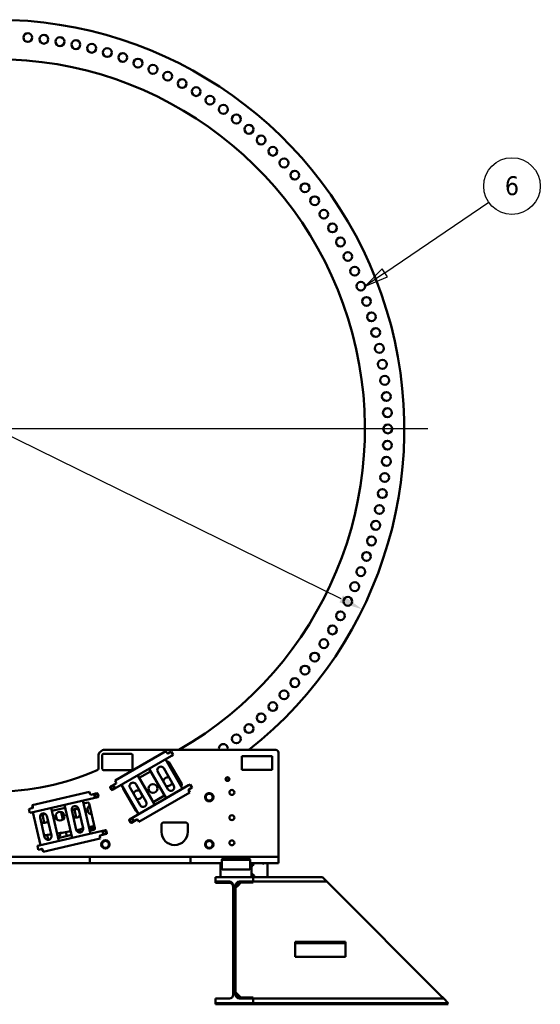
# Model space of a CAD drawing. Header units: millimetres. Extents: x 0 to 63075, y 0 to 44550.
# Tile 23 of 31: x 53809 to 57947, y 22159 to 29979. Entities that reach past the tile are written whole.
import ezdxf

# ---------------------------------------------------------------- set-up
doc = ezdxf.new("R2010")
doc.units = ezdxf.units.MM
doc.header["$LTSCALE"] = 75
for name, color, linetype, lineweight in [('Center Mark (ISO)', 7, 'Continuous', 25), ('Dimension (ISO)', 7, 'Continuous', 25), ('Symbol (ISO)', 7, 'Continuous', 25), ('Visible (ISO)', 7, 'Continuous', 50)]:
    doc.layers.add(name, color=color, linetype=linetype, lineweight=lineweight)
doc.styles.add('Label Text (ISO)', font='tahoma.ttf')
doc.styles.add('Note Text (ISO)', font='tahoma.ttf')
doc.dimstyles.new('Default (ISO)', dxfattribs={"dimscale": 75, "dimtxt": 2, "dimasz": 2.5, "dimexe": 3.175, "dimexo": 0, "dimgap": 0.762, "dimtad": 1, "dimrnd": 1e-08, "dimtxsty": 'Note Text (ISO)', "dimcen": 0.09, "dimdle": 10, "dimclrd": 256, "dimclre": 256, "dimclrt": 256, "dimazin": 2, "dimtfac": 1, "dimtmove": 0, "dimatfit": 3, "dimfxl": 1, "dimtolj": 1, "dimtzin": 0, "dimlwd": -1, "dimlwe": -1, "dimarcsym": 0})

# ---------------------------------------------------------------- blocks, each defined once
blk = doc.blocks.new('*D13')
at = {"layer": 'Defpoints', "color": 0, "transparency": 16777216}
for p in [(50698.2, 28161.2), (56532.7, 25296.2)]:
    blk.add_point(p, dxfattribs=at)
at = {"layer": 'Dimension (ISO)', "transparency": 16777216}
for p, q in [((50698.2, 28161.2), (47907.1, 29531.8)), ((56364.4, 25378.9), (50866.5, 28078.6))]:
    blk.add_line(p, q, dxfattribs=at)
for points in [[(50880.3, 28106.7), (50852.7, 28050.6), (50698.2, 28161.2)], [(56378.2, 25406.9), (56350.6, 25350.8), (56532.7, 25296.2)]]:
    blk.add_solid(points, dxfattribs=at)
at = {"layer": 'Dimension (ISO)', "transparency": 16777216, "insert": (48183.5, 29965.2), "char_height": 150, "attachment_point": 1, "rotation": 333.84681, "style": 'Note Text (ISO)'}
blk.add_mtext('\\A1;\\fTahoma|b0|i0;\\H149.0446;∅6500\\P\\fTahoma|b0|i0;\\H149.0446;Up to Ø7000mm tower section', dxfattribs=at)
blk = doc.blocks.new('Balloon3')
at = {"layer": 'Symbol (ISO)'}
for p, q in [((756.14, 372.91), (767.15, 380.41)), ((755.86, 373.32), (754.07, 371.5)), ((756.42, 372.49), (755.86, 373.32)), ((756.14, 372.91), (754.07, 371.5)), ((754.07, 371.5), (756.42, 372.49))]:
    blk.add_line(p, q, dxfattribs=at)
at = {"layer": 'Symbol (ISO)', "flags": 128}
blk.add_lwpolyline([(755.86, 373.32), (754.07, 371.5), (756.42, 372.49), (755.86, 373.32)], dxfattribs=at)
at = {"layer": 'Symbol (ISO)'}
blk.add_circle((769.62, 382.1), 3, dxfattribs=at)
blk.add_solid([(755.86, 373.32), (754.07, 371.5), (756.42, 372.49), (755.86, 373.32)], dxfattribs=at)
at = {"layer": 'Symbol (ISO)', "insert": (769.62, 382.12), "char_height": 2, "attachment_point": 5, "style": 'Label Text (ISO)'}
blk.add_mtext('6', dxfattribs=at)

msp = doc.modelspace()

# ---------------------------------------------------------------- linework, layer by layer
at = {"layer": 'Center Mark (ISO)', "linetype": 'Continuous'}
msp.add_line((57052.9548, 26728.7365), (50177.9548, 26728.7365), dxfattribs=at)
at = {"layer": 'Visible (ISO)'}
for p, q in [((54441.3127, 24155.1392), (54459.597, 24173.4235)), ((54473.7391, 24179.2813), (55845.4548, 24179.2813)), ((54971.0595, 24170.3051), (54566.6257, 23936.8051)), ((54971.0595, 24170.3051), (54978.0595, 24158.1808)), ((55012.5044, 24166.5205), (55000.3801, 24159.5205)), ((55012.5044, 24166.5205), (55028.0044, 24139.6737)), ((54435.4548, 24140.9971), (54435.4548, 24035.7969)), ((54465.4548, 24029.2813), (54465.4548, 24139.2813)), ((54475.4548, 24149.2813), (54695.4548, 24149.2813)), ((55015.8801, 24132.6737), (54546.4943, 23861.6737)), ((54705.4548, 24139.2813), (54705.4548, 24029.2813)), ((55102.5698, 23870.9549), (54967.5698, 24104.7818)), ((54980.5595, 24153.8506), (54978.0595, 24158.1808)), ((54979.5698, 24083.9972), (54981.5477, 24085.1391)), ((55000.3801, 24159.5205), (54987.3897, 24152.0205)), ((55015.8801, 24132.6737), (55028.0044, 24139.6737)), ((55574.6262, 24020.903), (55574.6262, 24129.2813)), ((55574.6262, 24129.2813), (55815.4548, 24129.2813)), ((55815.4548, 24129.2813), (55815.4548, 24020.903)), ((55865.4548, 24159.2813), (55865.4548, 23329.2813)), ((54695.4548, 24019.2813), (54475.4548, 24019.2813)), ((54758.8616, 23956.5712), (54849.666, 24008.9972)), ((54837.666, 24029.7818), (54972.666, 23795.9549)), ((54986.3022, 23867.3363), (54906.3022, 24005.9004)), ((54953.9336, 24033.4004), (55033.9336, 23894.8363)), ((54995.208, 24081.4789), (55096.208, 23906.5417)), ((55815.4548, 24020.903), (55574.6262, 24020.903)), ((54573.6257, 23924.6808), (54566.6257, 23936.8051)), ((54881.8616, 23743.529), (54746.8616, 23977.3558)), ((54529.1642, 23881.6904), (54539.6642, 23863.5038)), ((54574.2956, 23913.5205), (54530.9943, 23888.5205)), ((54573.6257, 23924.6808), (54576.1257, 23920.3506)), ((54616.9577, 23902.3558), (54751.9577, 23668.529)), ((54732.4773, 23696.5417), (54631.4773, 23871.4789)), ((55150.8801, 23898.8469), (54681.4943, 23627.8469)), ((54765.5939, 23739.9103), (54685.5939, 23878.4744)), ((54733.2253, 23905.9744), (54813.2253, 23767.4103)), ((54760.6085, 23856.6076), (54783.4431, 23817.0568)), ((55092.5477, 23892.8815), (55090.5698, 23891.7395)), ((55163.0044, 23905.8469), (55150.8801, 23898.8469)), ((55154.0595, 23853.3398), (55151.5595, 23857.6699)), ((55153.3897, 23864.5001), (55166.3801, 23872.0001)), ((55154.0595, 23853.3398), (55161.0595, 23841.2155)), ((55163.0044, 23905.8469), (55178.5044, 23879.0001)), ((55166.3801, 23872.0001), (55178.5044, 23879.0001)), ((53901.9941, 23683.2316), (54430.1027, 23805.1551)), ((54364.14, 23846.3732), (53909.1092, 23741.321)), ((54371.0115, 23514.4107), (54310.2747, 23777.4906)), ((54364.14, 23846.3732), (54367.2893, 23832.732)), ((54368.4141, 23827.8601), (54367.2893, 23832.732)), ((54423.1292, 23835.3606), (54374.4107, 23824.113)), ((54433.8498, 23811.1517), (54429.1258, 23831.6135)), ((54756.6257, 23607.7155), (55161.0595, 23841.2155)), ((54960.666, 23816.7395), (54869.8616, 23764.3136)), ((53895.0206, 23713.4371), (53881.3794, 23710.2878)), ((53888.3529, 23680.0823), (53881.3794, 23710.2878)), ((53909.6362, 23716.8114), (53895.0206, 23713.4371)), ((53905.8241, 23720.0365), (53913.5098, 23721.8109)), ((53912.2585, 23727.6798), (53909.1092, 23741.321)), ((53912.2585, 23727.6798), (53913.3833, 23722.808)), ((54119.2842, 23456.2949), (54058.5475, 23719.3748)), ((54063.9463, 23695.9899), (54169.518, 23720.3631)), ((54164.1192, 23743.748), (54224.856, 23480.6681)), ((54258.7663, 23544.9436), (54222.7741, 23700.8428)), ((54258.6193, 23641.7547), (54243.8541, 23705.7095)), ((54276.3645, 23713.2151), (54312.3566, 23557.3159)), ((54315.6736, 23754.1058), (54349.2697, 23761.8621)), ((54354.28, 23683.0571), (54347.0751, 23714.2649)), ((54361.263, 23754.3679), (54406.7031, 23557.5451)), ((53888.3529, 23680.0823), (53901.9941, 23683.2316)), ((53912.392, 23685.6322), (53973.1287, 23422.5523)), ((54007.039, 23486.8278), (53971.0468, 23642.727)), ((53988.8349, 23666.9314), (54004.4405, 23599.336)), ((54024.6372, 23655.0993), (54060.6294, 23499.2001)), ((54095.0849, 23662.3669), (54102.6988, 23629.3872)), ((54152.0736, 23626.6788), (54138.2753, 23686.4457)), ((54679.6642, 23621.0167), (54690.1642, 23602.8302)), ((54696.9943, 23601.0001), (54740.2956, 23626.0001)), ((54747.1257, 23624.1699), (54749.6257, 23619.8398)), ((54756.6257, 23607.7155), (54749.6257, 23619.8398)), ((53962.7309, 23420.1517), (54490.8395, 23542.0752)), ((54404.7548, 23565.9838), (54363.5418, 23546.7658)), ((54399.2089, 23545.5519), (54365.6127, 23537.7956)), ((54383.5873, 23556.1132), (54380.3734, 23570.0343)), ((54501.56, 23517.8663), (54496.8361, 23538.3281)), ((54935.4548, 23529.2813), (54935.4548, 23584.2813)), ((54955.4548, 23604.2813), (55125.4548, 23604.2813)), ((55145.4548, 23584.2813), (55145.4548, 23529.2813)), ((53994.5906, 23371.0604), (54449.6214, 23476.1125)), ((54026.2647, 23504.8049), (54035.3264, 23465.5545)), ((54219.4572, 23504.053), (54113.8854, 23479.6798)), ((54128.0866, 23519.4206), (54129.1051, 23515.009)), ((54182.3612, 23495.4887), (54175.0237, 23527.2708)), ((54446.4721, 23489.7537), (54445.3473, 23494.6256)), ((54446.4721, 23489.7537), (54449.6214, 23476.1125)), ((54449.0944, 23500.6222), (54497.8129, 23511.8697)), ((53962.7309, 23420.1517), (53949.0897, 23417.0024)), ((53956.0632, 23386.7969), (53949.0897, 23417.0024)), ((53956.0632, 23386.7969), (53969.7044, 23389.9462)), ((53969.7044, 23389.9462), (53984.3199, 23393.3205)), ((53989.9931, 23390.5251), (53982.3074, 23388.7507)), ((53990.3165, 23389.5734), (53991.4413, 23384.7016)), ((53994.5906, 23371.0604), (53991.4413, 23384.7016)), ((52885.4548, 23329.2813), (54345.4548, 23329.2813)), ((54345.4548, 23329.2813), (54365.4548, 23329.2813)), ((54365.4548, 23279.2813), (54365.4548, 23329.2813)), ((54385.4548, 23329.2813), (54365.4548, 23329.2813)), ((55145.4548, 23329.2813), (54385.4548, 23329.2813)), ((55165.4548, 23329.2813), (55145.4548, 23329.2813)), ((55165.4548, 23279.2813), (55165.4548, 23329.2813)), ((55165.4548, 23329.2813), (55185.4548, 23329.2813)), ((55325.1435, 23329.2813), (55185.4548, 23329.2813)), ((55325.1435, 23329.2813), (55343.0597, 23329.2813)), ((55343.0597, 23329.2813), (55387.85, 23329.2813)), ((55387.85, 23329.2813), (55405.7661, 23329.2813)), ((55845.4548, 23329.2813), (55405.7661, 23329.2813)), ((55415.4548, 23301.4224), (55415.4548, 23308.9224)), ((55635.4548, 23313.2525), (55420.4548, 23313.2525)), ((55635.4548, 23305.7525), (55420.4548, 23305.7525)), ((55640.4548, 23308.9224), (55640.4548, 23301.4224)), ((55845.4548, 23329.2813), (55865.4548, 23329.2813)), ((55865.4548, 23279.2813), (55865.4548, 23329.2813)), ((52885.4548, 23279.2813), (54345.4548, 23279.2813)), ((54345.4548, 23279.2813), (54365.4548, 23279.2813)), ((54385.4548, 23279.2813), (54365.4548, 23279.2813)), ((55145.4548, 23279.2813), (54385.4548, 23279.2813)), ((55165.4548, 23279.2813), (55145.4548, 23279.2813)), ((55165.4548, 23279.2813), (55185.4548, 23279.2813)), ((55325.1435, 23279.2813), (55185.4548, 23279.2813)), ((55343.0597, 23279.2813), (55325.1435, 23279.2813)), ((55387.85, 23279.2813), (55343.0597, 23279.2813)), ((55405.4548, 23279.2813), (55387.85, 23279.2813)), ((55405.4548, 23259.2813), (55405.4548, 23279.2813)), ((55405.4548, 23279.2813), (55415.4548, 23279.2813)), ((55415.4548, 23269.2813), (55405.4548, 23269.2813)), ((55405.4548, 23169.2813), (55405.4548, 23269.2813)), ((55405.4548, 23259.2813), (55415.4548, 23259.2813)), ((55415.4548, 23273.7429), (55415.4548, 23301.4224)), ((55415.4548, 23266.2429), (55415.4548, 23273.7429)), ((55415.4548, 23234.2813), (55415.4548, 23266.2429)), ((55635.4548, 23229.2813), (55420.4548, 23229.2813)), ((55640.4548, 23273.7429), (55640.4548, 23301.4224)), ((55640.4548, 23279.2813), (55650.4548, 23279.2813)), ((55640.4548, 23266.2429), (55640.4548, 23273.7429)), ((55650.4548, 23269.2813), (55640.4548, 23269.2813)), ((55640.4548, 23234.2813), (55640.4548, 23266.2429)), ((55640.4548, 23259.2813), (55650.4548, 23259.2813)), ((55845.4548, 23279.2813), (55650.4548, 23279.2813)), ((55650.4548, 23259.2813), (55650.4548, 23279.2813)), ((55650.4548, 23169.2813), (55650.4548, 23269.2813)), ((55650.4548, 23259.2813), (55662.4548, 23259.2813)), ((55662.4548, 23259.2813), (55669.7342, 23279.2813)), ((55777.4548, 23279.2813), (55777.4548, 23169.2813)), ((55845.4548, 23279.2813), (55865.4548, 23279.2813)), ((55365.4548, 23133.2813), (55365.4548, 23169.2813)), ((55365.4548, 23169.2813), (55665.4548, 23169.2813)), ((55665.4548, 23169.2813), (55665.4548, 23133.2813)), ((56214.9548, 23169.2813), (55665.4548, 23169.2813)), ((56214.9548, 23169.2813), (56250.9548, 23133.2813)), ((55475.9548, 23133.2813), (55365.4548, 23133.2813)), ((55365.4548, 23123.2813), (55365.4548, 23133.2813)), ((55475.9548, 23123.2813), (55365.4548, 23123.2813)), ((55505.9548, 22235.2813), (55505.9548, 23103.2813)), ((55524.9548, 23103.2813), (55524.9548, 22235.2813)), ((55524.9548, 23083.2813), (55544.9548, 23103.2813)), ((55544.9548, 23103.2813), (55567.3155, 23125.642)), ((55665.4548, 23133.2813), (55554.9548, 23133.2813)), ((55564.9548, 23123.2813), (55554.9548, 23123.2813)), ((55567.3155, 23125.642), (55574.9548, 23133.2813)), ((55567.3155, 23125.642), (55665.4548, 23125.642)), ((55665.4548, 23125.642), (55665.4548, 23133.2813)), ((56250.9548, 23133.2813), (55665.4548, 23133.2813)), ((56250.9548, 23133.2813), (56280.9548, 23103.2813)), ((56280.9548, 23103.2813), (57148.9548, 22235.2813)), ((56398.9548, 22655.2813), (55998.9548, 22655.2813)), ((55998.9548, 22655.2813), (55998.9548, 22535.2813)), ((56398.9548, 22645.2813), (55998.9548, 22645.2813)), ((56398.9548, 22535.2813), (56398.9548, 22655.2813)), ((55998.9548, 22535.2813), (56398.9548, 22535.2813)), ((55524.9548, 22255.2813), (55544.9548, 22235.2813)), ((55524.9548, 22245.2813), (55544.9548, 22225.2813)), ((55544.9548, 22235.2813), (55567.3155, 22212.9207)), ((55544.9548, 22225.2813), (55564.9548, 22205.2813)), ((55665.4548, 22212.9207), (55567.3155, 22212.9207)), ((55567.3155, 22212.9207), (55574.9548, 22205.2813)), ((55665.4548, 22205.2813), (55665.4548, 22212.9207)), ((57148.9548, 22235.2813), (57178.9548, 22205.2813)), ((55365.4548, 22169.2813), (55365.4548, 22205.2813)), ((55365.4548, 22205.2813), (55475.9548, 22205.2813)), ((55665.4548, 22169.2813), (55365.4548, 22169.2813)), ((55365.4548, 22159.2813), (55365.4548, 22169.2813)), ((55665.4548, 22159.2813), (55365.4548, 22159.2813)), ((55554.9548, 22205.2813), (55665.4548, 22205.2813)), ((55665.4548, 22205.2813), (55665.4548, 22169.2813)), ((57178.9548, 22205.2813), (55665.4548, 22205.2813)), ((55665.4548, 22169.2813), (55665.4548, 22159.2813)), ((57214.9548, 22169.2813), (55665.4548, 22169.2813)), ((57214.9548, 22159.2813), (55665.4548, 22159.2813)), ((57178.9548, 22205.2813), (57214.9548, 22169.2813)), ((57204.9548, 22169.2813), (57214.9548, 22159.2813))]:
    msp.add_line(p, q, dxfattribs=at)
for centre, radius in [((53872.9785, 29836.5853), 35), ((54001.1903, 29823.2882), 35), ((54128.7431, 29804.7042), 35), ((54255.4189, 29780.865), 35), ((54381.0013, 29751.8112), 35), ((54505.2759, 29717.5926), 35), ((54628.0301, 29678.2676), 35), ((54749.0544, 29633.9033), 35), ((54868.142, 29584.5756), 35), ((54985.0894, 29530.3688), 35), ((55099.6968, 29471.3754), 35), ((55211.7684, 29407.6963), 35), ((55321.1127, 29339.4402), 35), ((55427.5429, 29266.7237), 35), ((55530.8772, 29189.6712), 35), ((55630.939, 29108.4142), 35), ((55727.5574, 29023.0915), 35), ((55820.5673, 28933.849), 35), ((55909.8099, 28840.8391), 35), ((55995.1325, 28744.2207), 35), ((56076.3895, 28644.1589), 35), ((56153.4421, 28540.8246), 35), ((56226.1585, 28434.3943), 35), ((56294.4146, 28325.05), 35), ((56358.0937, 28212.9785), 35), ((56417.0871, 28098.3711), 35), ((56471.294, 27981.4237), 35), ((56520.6216, 27862.3361), 35), ((56564.9859, 27741.3118), 35), ((56604.3109, 27618.5575), 35), ((56638.5296, 27494.283), 35), ((56667.5833, 27368.7006), 35), ((56691.4226, 27242.0247), 35), ((56710.0066, 27114.472), 35), ((56723.3036, 26986.2602), 35), ((56731.2909, 26857.6085), 35), ((56733.9548, 26728.7365), 35), ((56731.2909, 26599.8646), 35), ((56723.3036, 26471.2128), 35), ((56710.0066, 26343.001), 35), ((56691.4226, 26215.4483), 35), ((56667.5833, 26088.7725), 35), ((56638.5296, 25963.19), 35), ((56604.3109, 25838.9155), 35), ((56564.9859, 25716.1612), 35), ((56520.6216, 25595.1369), 35), ((56471.294, 25476.0493), 35), ((56417.0871, 25359.102), 35), ((56358.0937, 25244.4946), 35), ((56294.4146, 25132.423), 35), ((56226.1585, 25023.0787), 35), ((56153.4421, 24916.6485), 35), ((56076.3895, 24813.3142), 35), ((55995.1325, 24713.2523), 35), ((55909.8099, 24616.6339), 35), ((55820.5673, 24523.624), 35), ((55727.5574, 24434.3815), 35), ((55630.939, 24349.0589), 35), ((55530.8772, 24267.8018), 35), ((55460.4548, 23947.927), 15), ((55460.4548, 23947.927), 14.25), ((54547.8376, 23880.3471), 15), ((54547.8376, 23880.3471), 14.25), ((54868.142, 23872.8974), 35), ((55495.4548, 23841.7813), 19.5), ((54416.385, 23817.8959), 15), ((54416.385, 23817.8959), 14.25), ((55315.4548, 23804.2813), 33), ((54128.7431, 23652.7688), 35), ((54698.3376, 23619.6735), 15), ((54698.3376, 23619.6735), 14.25), ((55495.4548, 23641.7813), 19.5), ((54484.0953, 23524.6105), 15), ((54484.0953, 23524.6105), 14.25), ((54490.4548, 23429.2813), 33), ((55315.4548, 23429.2813), 33), ((55495.4548, 23441.7813), 19.5)]:
    msp.add_circle(centre, radius, dxfattribs=at)
for centre, radius, start, end in [((53615.4548, 26728.7365), 3250, 308.3303697, 231.6696303), ((53615.4548, 26728.7365), 2937, 299.76748004, 240.23251996), ((54473.7391, 24159.2813), 20, 90, 135), ((55427.5429, 24190.7493), 35, 340.87345399, 199.12654601), ((55845.4548, 24159.2813), 20, 0, 90), ((54455.4548, 24140.9971), 20, 135, 180), ((54475.4548, 24139.2813), 10, 90, 180), ((54695.4548, 24139.2813), 10, 0, 90), ((54984.8897, 24156.3506), 5, 210, 300), ((54986.5477, 24076.4789), 10, 30, 120), ((53615.4548, 25874.2813), 2025, 246.48416565, 293.51583435), ((54415.4548, 24035.7969), 20, 293.51583435, 0), ((54475.4548, 24029.2813), 10, 180, 270), ((54695.4548, 24029.2813), 10, 270, 0), ((54930.1179, 24019.6504), 27.5, 30, 210), ((54985.0894, 23927.1042), 35, 71.61620831, 175.46887013), ((55460.4548, 23947.927), 12, 129.89856352, 189.89856352), ((55460.4548, 23947.927), 12, 189.89856352, 249.89856352), ((55460.4548, 23947.927), 12, 69.89856352, 129.89856352), ((55460.4548, 23947.927), 12, 249.89856352, 309.89856352), ((55460.4548, 23947.927), 12, 9.89856352, 69.89856352), ((55460.4548, 23947.927), 12, 309.89856352, 9.89856352), ((54533.4943, 23884.1904), 5, 120, 210), ((54547.8376, 23880.3471), 12, 179.15165056, 239.15165056), ((54547.8376, 23880.3471), 12, 119.15165056, 179.15165056), ((54543.9943, 23866.0038), 5, 210, 300), ((54547.8376, 23880.3471), 12, 239.15165056, 299.15165056), ((54547.8376, 23880.3471), 12, 59.15165056, 119.15165056), ((54547.8376, 23880.3471), 12, 299.15165056, 359.15165056), ((54547.8376, 23880.3471), 12, 359.15165056, 59.15165056), ((54571.7956, 23917.8506), 5, 300, 30), ((54640.1375, 23876.4789), 10, 165.52703772, 210), ((54709.4096, 23892.2244), 27.5, 30, 210), ((54749.0544, 23823.5697), 35, 68.22922004, 171.80280432), ((54985.0894, 23927.1042), 35, 244.53112987, 348.38379169), ((55010.1179, 23881.0863), 27.5, 210, 30), ((55087.5477, 23901.5417), 10, 300, 30), ((55155.8897, 23860.1699), 5, 120, 210), ((54373.2859, 23828.9849), 5, 193, 283), ((54416.385, 23817.8959), 12, 172.49968518, 232.49968518), ((54416.385, 23817.8959), 12, 112.49968518, 172.49968518), ((54416.385, 23817.8959), 12, 232.49968518, 292.49968518), ((54416.385, 23817.8959), 12, 52.49968518, 112.49968518), ((54416.385, 23817.8959), 12, 292.49968518, 352.49968518), ((54424.2539, 23830.4887), 5, 13, 103), ((54416.385, 23817.8959), 12, 352.49968518, 52.49968518), ((54428.9779, 23810.027), 5, 283, 13), ((54749.0544, 23823.5697), 35, 248.19719568, 351.77077996), ((55315.4548, 23804.2813), 31.75, 120.01333295, 179.98666705), ((55315.4548, 23804.2813), 31.75, 180.01333295, 239.98666705), ((55315.4548, 23804.2813), 27.5, 150, 210), ((55315.4548, 23804.2813), 27.5, 90, 150), ((55315.4548, 23804.2813), 27.5, 210, 270), ((55315.4548, 23804.2813), 31.75, 60.01333295, 119.98666705), ((55315.4548, 23804.2813), 31.75, 240.01333295, 299.98666705), ((55315.4548, 23804.2813), 27.5, 30, 90), ((55315.4548, 23804.2813), 27.5, 270, 330), ((55315.4548, 23804.2813), 31.75, 0.01333295, 59.98666705), ((55315.4548, 23804.2813), 31.75, 300.01333295, 359.98666705), ((55315.4548, 23804.2813), 27.5, 330, 30), ((53915.3871, 23717.1128), 10, 163, 187.26082953), ((53915.3871, 23717.1128), 10, 106.84950047, 163), ((53908.5114, 23721.6832), 5, 283, 13), ((54249.5693, 23707.029), 27.5, 13, 193), ((54255.4189, 23676.608), 35, 48.07634421, 151.85453516), ((54270.6493, 23711.8957), 27.5, 185.14773538, 193), ((54381.0013, 23705.6618), 35, 116.67751923, 269.32248077), ((54351.5193, 23752.1184), 10, 13, 103), ((54741.1375, 23701.5417), 10, 210, 254.47296228), ((54789.4096, 23753.6603), 27.5, 210, 30), ((53997.842, 23648.9131), 27.5, 13, 193), ((54001.1903, 23634.1848), 35, 54.04082217, 151.57466409), ((54001.1903, 23634.1848), 35, 231.34713612, 334.92111352), ((54255.4189, 23676.608), 35, 234.14546484, 337.92365579), ((54683.9943, 23623.5167), 5, 120, 210), ((54698.3376, 23619.6735), 12, 179.15165056, 239.15165056), ((54698.3376, 23619.6735), 12, 119.15165056, 179.15165056), ((54698.3376, 23619.6735), 12, 59.15165056, 119.15165056), ((54698.3376, 23619.6735), 12, 299.15165056, 359.15165056), ((54698.3376, 23619.6735), 12, 359.15165056, 59.15165056), ((54742.7956, 23621.6699), 5, 30, 120), ((54285.5615, 23551.1298), 27.5, 193, 13), ((53615.4548, 26728.7365), 3250, 281.42530055, 282.39126734), ((54306.6415, 23555.9965), 27.5, 197.98590595, 259.83660605), ((53615.4548, 26728.7365), 3250, 283.23140214, 284.01561196), ((54396.9594, 23555.2956), 10, 283, 13), ((54484.0953, 23524.6105), 12, 52.49968518, 112.49968518), ((54491.9642, 23537.2033), 5, 13, 103), ((54694.4943, 23605.3302), 5, 210, 300), ((54698.3376, 23619.6735), 12, 239.15165056, 299.15165056), ((54955.4548, 23584.2813), 20, 90, 180), ((55125.4548, 23584.2813), 20, 0, 90), ((53615.4548, 26728.7365), 3250, 276.85807319, 277.83244734), ((54033.8342, 23493.0139), 27.5, 193, 13), ((53615.4548, 26728.7365), 3250, 278.67273753, 280.58626703), ((54102.3099, 23508.8228), 27.5, 292.88941634, 13), ((54450.2192, 23495.7503), 5, 103, 193), ((54484.0953, 23524.6105), 12, 172.49968518, 232.49968518), ((54484.0953, 23524.6105), 12, 112.49968518, 172.49968518), ((54490.4548, 23429.2813), 31.75, 60.01333295, 119.98666705), ((54484.0953, 23524.6105), 12, 232.49968518, 292.49968518), ((54484.0953, 23524.6105), 12, 292.49968518, 352.49968518), ((54484.0953, 23524.6105), 12, 352.49968518, 52.49968518), ((54496.6882, 23516.7416), 5, 283, 13), ((55040.4548, 23529.2813), 105, 180, 0), ((55315.4548, 23429.2813), 31.75, 60.01333295, 119.98666705), ((53989.621, 23395.5707), 10, 198.73917048, 223), ((53989.621, 23395.5707), 10, 223, 279.15049953), ((53985.4447, 23388.4487), 5, 13, 103), ((54490.4548, 23429.2813), 31.75, 120.01333295, 179.98666705), ((54490.4548, 23429.2813), 31.75, 180.01333295, 239.98666705), ((54490.4548, 23429.2813), 27.5, 150, 210), ((54490.4548, 23429.2813), 27.5, 90, 150), ((54490.4548, 23429.2813), 27.5, 210, 270), ((54490.4548, 23429.2813), 31.75, 240.01333295, 299.98666705), ((54490.4548, 23429.2813), 27.5, 30, 90), ((54490.4548, 23429.2813), 27.5, 270, 330), ((54490.4548, 23429.2813), 31.75, 0.01333295, 59.98666705), ((54490.4548, 23429.2813), 31.75, 300.01333295, 359.98666705), ((54490.4548, 23429.2813), 27.5, 330, 30), ((55315.4548, 23429.2813), 31.75, 120.01333295, 179.98666705), ((55315.4548, 23429.2813), 31.75, 180.01333295, 239.98666705), ((55315.4548, 23429.2813), 27.5, 150, 210), ((55315.4548, 23429.2813), 27.5, 90, 150), ((55315.4548, 23429.2813), 27.5, 210, 270), ((55315.4548, 23429.2813), 31.75, 240.01333295, 299.98666705), ((55315.4548, 23429.2813), 27.5, 30, 90), ((55315.4548, 23429.2813), 27.5, 270, 330), ((55315.4548, 23429.2813), 31.75, 0.01333295, 59.98666705), ((55315.4548, 23429.2813), 31.75, 300.01333295, 359.98666705), ((55315.4548, 23429.2813), 27.5, 330, 30), ((55420.4548, 23234.2813), 5, 180, 270), ((55635.4548, 23234.2813), 5, 270, 0), ((55742.4548, 23289.2813), 13.5, 227.7945536, 312.2054464), ((55650.4548, 23169.2813), 25, 0, 90), ((55650.4548, 23159.2813), 25, 23.57817848, 90), ((55475.9548, 23103.2813), 30, 0, 90), ((55475.9548, 23093.2813), 30, 0, 90), ((55554.9548, 23103.2813), 30, 90, 180), ((55554.9548, 23093.2813), 30, 90, 180), ((55475.9548, 22235.2813), 30, 270, 0), ((55554.9548, 22235.2813), 30, 180, 270)]:
    msp.add_arc(centre, radius, start, end, dxfattribs=at)
for centre, major_axis, start_param, end_param in [((55420.4548, 23308.9224), (-5, 0), 4.71238898, 6.283185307), ((55420.4548, 23301.4224), (-5, 0), 4.71238898, 6.283185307), ((55635.4548, 23308.9224), (5, 0), 0, 1.570796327), ((55635.4548, 23301.4224), (5, 0), 0, 1.570796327)]:
    msp.add_ellipse(centre, major_axis=major_axis, ratio=0.866025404, start_param=start_param, end_param=end_param, dxfattribs=at)
for points in [[(55447.4425, 23952.6892), (55450.2909, 23955.0707), (55452.7577, 23957.1332)], [(55448.6335, 23945.8642), (55448.0807, 23949.0317), (55447.4425, 23952.6892)], [(55449.8245, 23939.0391), (55449.1862, 23942.6966), (55448.6335, 23945.8642)], [(55456.3306, 23936.658), (55453.3111, 23937.7631), (55449.8245, 23939.0391)], [(55452.7577, 23957.1332), (55455.2245, 23959.1956), (55458.0729, 23961.5771)], [(55462.8368, 23934.2769), (55459.3502, 23935.5529), (55456.3306, 23936.658)], [(55458.0729, 23961.5771), (55461.5595, 23960.3011), (55464.579, 23959.196)], [(55468.152, 23938.7208), (55465.6852, 23936.6584), (55462.8368, 23934.2769)], [(55464.579, 23959.196), (55467.5986, 23958.091), (55471.0852, 23956.8149)], [(55473.4672, 23943.1648), (55470.6188, 23940.7833), (55468.152, 23938.7208)], [(55471.0852, 23956.8149), (55471.7235, 23953.1574), (55472.2762, 23949.9899)], [(55472.2762, 23949.9899), (55472.8289, 23946.8223), (55473.4672, 23943.1648)], [(54535.7363, 23873.5973), (54535.7913, 23877.3097), (54535.8389, 23880.5248)], [(54541.6843, 23870.0448), (54538.9238, 23871.6935), (54535.7363, 23873.5973)], [(54535.8389, 23880.5248), (54535.8865, 23883.7398), (54535.9414, 23887.4522)], [(54535.9414, 23887.4522), (54539.184, 23889.2608), (54541.9921, 23890.8271)], [(54547.6324, 23866.4922), (54544.4448, 23868.396), (54541.6843, 23870.0448)], [(54541.9921, 23890.8271), (54544.8002, 23892.3934), (54548.0427, 23894.202)], [(54553.683, 23869.8671), (54550.8749, 23868.3008), (54547.6324, 23866.4922)], [(54548.0427, 23894.202), (54551.2303, 23892.2982), (54553.9908, 23890.6494)], [(54559.7337, 23873.242), (54556.4911, 23871.4334), (54553.683, 23869.8671)], [(54553.9908, 23890.6494), (54556.7513, 23889.0007), (54559.9388, 23887.0969)], [(54559.8362, 23880.1694), (54559.7886, 23876.9544), (54559.7337, 23873.242)], [(54559.9388, 23887.0969), (54559.8838, 23883.3845), (54559.8362, 23880.1694)], [(54403.5834, 23812.5933), (54404.068, 23816.2744), (54404.4877, 23819.4622)], [(54409.0799, 23808.3757), (54406.5289, 23810.3331), (54403.5834, 23812.5933)], [(54404.4877, 23819.4622), (54404.9074, 23822.6501), (54405.3921, 23826.3312)], [(54405.3921, 23826.3312), (54408.8223, 23827.752), (54411.7929, 23828.9824)], [(54414.5763, 23804.158), (54411.6308, 23806.4182), (54409.0799, 23808.3757)], [(54411.7929, 23828.9824), (54414.7635, 23830.2129), (54418.1937, 23831.6337)], [(54420.9772, 23806.8093), (54418.0065, 23805.5788), (54414.5763, 23804.158)], [(54418.1937, 23831.6337), (54421.1393, 23829.3735), (54423.6902, 23827.4161)], [(54427.378, 23809.4606), (54423.9478, 23808.0397), (54420.9772, 23806.8093)], [(54423.6902, 23827.4161), (54426.2412, 23825.4586), (54429.1867, 23823.1984)], [(54428.2824, 23816.3295), (54427.8627, 23813.1416), (54427.378, 23809.4606)], [(54429.1867, 23823.1984), (54428.7021, 23819.5174), (54428.2824, 23816.3295)], [(55283.7006, 23804.2813), (55287.9548, 23811.6499), (55291.6391, 23818.0313)], [(55291.6391, 23790.5313), (55287.9548, 23796.9127), (55283.7006, 23804.2813)], [(55291.6391, 23818.0313), (55295.3234, 23824.4127), (55299.5777, 23831.7813)], [(55299.5777, 23776.7813), (55295.3234, 23784.1499), (55291.6391, 23790.5313)], [(55299.5777, 23831.7813), (55308.0862, 23831.7813), (55315.4548, 23831.7813)], [(55315.4548, 23776.7813), (55308.0862, 23776.7813), (55299.5777, 23776.7813)], [(55315.4548, 23831.7813), (55322.8234, 23831.7813), (55331.332, 23831.7813)], [(55331.332, 23776.7813), (55322.8234, 23776.7813), (55315.4548, 23776.7813)], [(55331.332, 23831.7813), (55335.5862, 23824.4127), (55339.2705, 23818.0313)], [(55339.2705, 23790.5313), (55335.5862, 23784.1499), (55331.332, 23776.7813)], [(55339.2705, 23818.0313), (55342.9548, 23811.6499), (55347.2091, 23804.2813)], [(55347.2091, 23804.2813), (55342.9548, 23796.9127), (55339.2705, 23790.5313)], [(54686.2363, 23612.9237), (54686.2913, 23616.6361), (54686.3389, 23619.8511)], [(54686.3389, 23619.8511), (54686.3865, 23623.0662), (54686.4414, 23626.7786)], [(54686.4414, 23626.7786), (54689.684, 23628.5872), (54692.4921, 23630.1535)], [(54692.4921, 23630.1535), (54695.3002, 23631.7198), (54698.5427, 23633.5284)], [(54698.5427, 23633.5284), (54701.7303, 23631.6245), (54704.4908, 23629.9758)], [(54704.4908, 23629.9758), (54707.2513, 23628.327), (54710.4388, 23626.4232)], [(54710.3362, 23619.4958), (54710.2886, 23616.2808), (54710.2337, 23612.5683)], [(54710.4388, 23626.4232), (54710.3838, 23622.7108), (54710.3362, 23619.4958)], [(54479.5032, 23535.697), (54482.4738, 23536.9275), (54485.904, 23538.3483)], [(54485.904, 23538.3483), (54488.8496, 23536.0881), (54491.4005, 23534.1307)], [(54692.1843, 23609.3711), (54689.4238, 23611.0199), (54686.2363, 23612.9237)], [(54698.1324, 23605.8186), (54694.9448, 23607.7224), (54692.1843, 23609.3711)], [(54704.183, 23609.1935), (54701.3749, 23607.6272), (54698.1324, 23605.8186)], [(54710.2337, 23612.5683), (54706.9911, 23610.7598), (54704.183, 23609.1935)], [(54471.2936, 23519.3079), (54471.7783, 23522.989), (54472.198, 23526.1768)], [(54476.7901, 23515.0903), (54474.2392, 23517.0477), (54471.2936, 23519.3079)], [(54472.198, 23526.1768), (54472.6177, 23529.3647), (54473.1023, 23533.0458)], [(54473.1023, 23533.0458), (54476.5325, 23534.4666), (54479.5032, 23535.697)], [(54482.2866, 23510.8726), (54479.3411, 23513.1328), (54476.7901, 23515.0903)], [(54488.6875, 23513.5239), (54485.7168, 23512.2934), (54482.2866, 23510.8726)], [(54495.0883, 23516.1752), (54491.6581, 23514.7543), (54488.6875, 23513.5239)], [(54491.4005, 23534.1307), (54493.9514, 23532.1732), (54496.897, 23529.913)], [(54495.9926, 23523.0441), (54495.5729, 23519.8562), (54495.0883, 23516.1752)], [(54496.897, 23529.913), (54496.4124, 23526.232), (54495.9926, 23523.0441)], [(54458.7006, 23429.2813), (54462.9548, 23436.6499), (54466.6391, 23443.0313)], [(54466.6391, 23415.5313), (54462.9548, 23421.9127), (54458.7006, 23429.2813)], [(54466.6391, 23443.0313), (54470.3234, 23449.4127), (54474.5777, 23456.7813)], [(54474.5777, 23401.7813), (54470.3234, 23409.1499), (54466.6391, 23415.5313)], [(54474.5777, 23456.7813), (54483.0862, 23456.7813), (54490.4548, 23456.7813)], [(54490.4548, 23401.7813), (54483.0862, 23401.7813), (54474.5777, 23401.7813)], [(54490.4548, 23456.7813), (54497.8234, 23456.7813), (54506.332, 23456.7813)], [(54506.332, 23401.7813), (54497.8234, 23401.7813), (54490.4548, 23401.7813)], [(54506.332, 23456.7813), (54510.5862, 23449.4127), (54514.2705, 23443.0313)], [(54514.2705, 23415.5313), (54510.5862, 23409.1499), (54506.332, 23401.7813)], [(54514.2705, 23443.0313), (54517.9548, 23436.6499), (54522.2091, 23429.2813)], [(54522.2091, 23429.2813), (54517.9548, 23421.9127), (54514.2705, 23415.5313)], [(55283.7006, 23429.2813), (55287.9548, 23436.6499), (55291.6391, 23443.0313)], [(55291.6391, 23415.5313), (55287.9548, 23421.9127), (55283.7006, 23429.2813)], [(55291.6391, 23443.0313), (55295.3234, 23449.4127), (55299.5777, 23456.7813)], [(55299.5777, 23401.7813), (55295.3234, 23409.1499), (55291.6391, 23415.5313)], [(55299.5777, 23456.7813), (55308.0862, 23456.7813), (55315.4548, 23456.7813)], [(55315.4548, 23401.7813), (55308.0862, 23401.7813), (55299.5777, 23401.7813)], [(55315.4548, 23456.7813), (55322.8234, 23456.7813), (55331.332, 23456.7813)], [(55331.332, 23401.7813), (55322.8234, 23401.7813), (55315.4548, 23401.7813)], [(55331.332, 23456.7813), (55335.5862, 23449.4127), (55339.2705, 23443.0313)], [(55339.2705, 23415.5313), (55335.5862, 23409.1499), (55331.332, 23401.7813)], [(55339.2705, 23443.0313), (55342.9548, 23436.6499), (55347.2091, 23429.2813)], [(55347.2091, 23429.2813), (55342.9548, 23421.9127), (55339.2705, 23415.5313)]]:
    msp.add_rational_spline(points, [1, 1.0379548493, 1], degree=2, dxfattribs=at)

# ---------------------------------------------------------------- block references
at = {"layer": 'Symbol (ISO)', "xscale": 75, "yscale": 75, "zscale": 75}
msp.add_blockref('Balloon3', (0, 0), dxfattribs=at)

# ---------------------------------------------------------------- dimensions: what is measured, and where the dimension line sits
at = {"layer": 'Dimension (ISO)'}
dim = msp.add_diameter_dim_2p(p1=(56532.7158, 25296.2254), p2=(50698.1938, 28161.2477), text='\\fTahoma|b0|i0;\\H149.0446;<>\\P\\fTahoma|b0|i0;\\H149.0446;Up to Ø7000mm tower section', dimstyle='Default (ISO)', override={"dimgap": 0.762, "dimdec": 2, "dimlfac": 1, "dimtol": 0, "dimlim": 0, "dimtp": 0, "dimtm": 0, "dimtdec": 2, "dimatfit": 2, "dimtvp": -0.25}, dxfattribs=at)
dim.commit()
dim.dimension.update_dxf_attribs({"geometry": '*D13', "text_midpoint": (49189.69, 28901.9934), "dimtype": 163})

doc.saveas('drawing.dxf')
